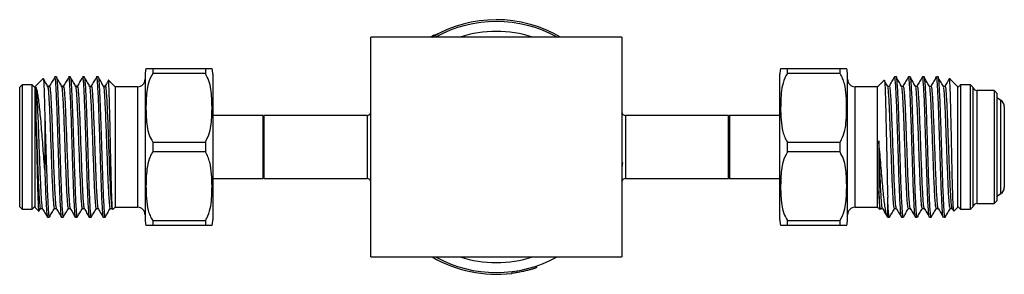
# Model space of a CAD drawing. Header units: inches. Extents: x 3.21 to 12.47, y 1.43 to 9.58.
# Tile 2 of 11: x 7.09 to 9.05, y 1.43 to 1.94. Entities that reach past the tile are written whole.
import ezdxf

# ---------------------------------------------------------------- set-up
doc = ezdxf.new("R2010")
doc.units = ezdxf.units.IN
doc.header["$MEASUREMENT"] = 0

msp = doc.modelspace()

# ---------------------------------------------------------------- linework, layer by layer
at = {"color": 7, "linetype": 'Continuous', "lineweight": 25}
for p, q in [((8.2894, 1.9061), (7.7894, 1.9061)), ((7.7894, 1.4686), (7.7894, 1.9061)), ((7.9117, 1.908), (7.9122, 1.9071)), ((7.9158, 1.9103), (7.9163, 1.9094)), ((7.9239, 1.9129), (7.9237, 1.9134)), ((8.2894, 1.9061), (8.2894, 1.4686)), ((7.1622, 1.8273), (7.1587, 1.8273)), ((7.19, 1.8273), (7.1865, 1.8273)), ((7.2177, 1.8273), (7.2143, 1.8273)), ((7.2455, 1.8273), (7.242, 1.8273)), ((7.3394, 1.8323), (7.3394, 1.5423)), ((7.3544, 1.8436), (7.3544, 1.8337)), ((7.3544, 1.8436), (7.4594, 1.8436)), ((7.4594, 1.8337), (7.3544, 1.8337)), ((7.4594, 1.8436), (7.4594, 1.8337)), ((7.4744, 1.8323), (7.4744, 1.5423)), ((8.6044, 1.7598), (8.6044, 1.8323)), ((8.6194, 1.8337), (8.6194, 1.8436)), ((8.6194, 1.8436), (8.7244, 1.8436)), ((8.7244, 1.8337), (8.6194, 1.8337)), ((8.7244, 1.8337), (8.7244, 1.8436)), ((8.7394, 1.7598), (8.7394, 1.8323)), ((8.8367, 1.8273), (8.8332, 1.8273)), ((8.8645, 1.8273), (8.861, 1.8273)), ((8.8923, 1.8273), (8.8888, 1.8273)), ((8.92, 1.8273), (8.9166, 1.8273)), ((7.0943, 1.8111), (7.0893, 1.8066)), ((7.0893, 1.5681), (7.0893, 1.8066)), ((7.1144, 1.8111), (7.0943, 1.8111)), ((7.0943, 1.8111), (7.0943, 1.5636)), ((7.1194, 1.8061), (7.1144, 1.8111)), ((7.1144, 1.5636), (7.1144, 1.8111)), ((7.1361, 1.824), (7.1194, 1.8073)), ((7.1194, 1.8073), (7.1194, 1.5673)), ((7.1477, 1.8075), (7.1437, 1.8075)), ((7.1755, 1.8075), (7.1715, 1.8075)), ((7.2033, 1.8075), (7.1993, 1.8075)), ((7.231, 1.8075), (7.227, 1.8075)), ((7.2588, 1.8075), (7.2548, 1.8075)), ((7.2794, 1.8073), (7.2662, 1.8205)), ((7.3244, 1.8073), (7.2794, 1.8073)), ((7.2794, 1.8073), (7.2794, 1.5673)), ((7.3244, 1.8073), (7.3244, 1.5673)), ((8.7994, 1.8073), (8.7544, 1.8073)), ((8.7544, 1.7473), (8.7544, 1.8073)), ((8.8125, 1.8205), (8.7994, 1.8073)), ((8.7994, 1.7473), (8.7994, 1.8073)), ((8.8239, 1.8075), (8.8199, 1.8075)), ((8.8517, 1.8075), (8.8477, 1.8075)), ((8.8795, 1.8075), (8.8755, 1.8075)), ((8.9073, 1.8075), (8.9033, 1.8075)), ((8.935, 1.8075), (8.931, 1.8075)), ((8.9424, 1.8242), (8.9424, 1.8239)), ((8.9594, 1.8073), (8.9427, 1.824)), ((8.9644, 1.8111), (8.9594, 1.8061)), ((8.9594, 1.7473), (8.9594, 1.8073)), ((8.9844, 1.8111), (8.9644, 1.8111)), ((8.9644, 1.8111), (8.9644, 1.5636)), ((8.9894, 1.8066), (8.9844, 1.8111)), ((8.9844, 1.5636), (8.9844, 1.8111)), ((8.9894, 1.8066), (8.9894, 1.5681)), ((9.0319, 1.7998), (8.9969, 1.7998)), ((8.9969, 1.7998), (8.9969, 1.5748)), ((9.0369, 1.7948), (9.0319, 1.7998)), ((9.0319, 1.7998), (9.0319, 1.6873)), ((9.0369, 1.7948), (9.0369, 1.6873)), ((9.0444, 1.7808), (9.0369, 1.7851)), ((9.0444, 1.7808), (9.0444, 1.6873)), ((9.0519, 1.7678), (9.0519, 1.6873)), ((7.1394, 1.7487), (7.1394, 1.6418)), ((7.5744, 1.7498), (7.4744, 1.7498)), ((7.5769, 1.7473), (7.5744, 1.7498)), ((7.5744, 1.6248), (7.5744, 1.7498)), ((7.7819, 1.7498), (7.5769, 1.7498)), ((7.5769, 1.6248), (7.5769, 1.7498)), ((7.7819, 1.7498), (7.7819, 1.6248)), ((8.5019, 1.7498), (8.2969, 1.7498)), ((8.2969, 1.7498), (8.2969, 1.6248)), ((8.5044, 1.7498), (8.5019, 1.7473)), ((8.5019, 1.6248), (8.5019, 1.7498)), ((8.6044, 1.7498), (8.5044, 1.7498)), ((8.5044, 1.7498), (8.5044, 1.6248)), ((8.6044, 1.5423), (8.6044, 1.7598)), ((8.7394, 1.5423), (8.7394, 1.7598)), ((8.7544, 1.5673), (8.7544, 1.7473)), ((8.7994, 1.5673), (8.7994, 1.7473)), ((8.9594, 1.5673), (8.9594, 1.7473)), ((7.3544, 1.6972), (7.3544, 1.6774)), ((7.3544, 1.6972), (7.4594, 1.6972)), ((7.4594, 1.6972), (7.4594, 1.6774)), ((8.6194, 1.6774), (8.6194, 1.6972)), ((8.6194, 1.6972), (8.7244, 1.6972)), ((8.7244, 1.6774), (8.7244, 1.6972)), ((7.4594, 1.6774), (7.3544, 1.6774)), ((8.7244, 1.6774), (8.6194, 1.6774)), ((9.0319, 1.6873), (9.0319, 1.5748)), ((9.0369, 1.6873), (9.0369, 1.5798)), ((9.0444, 1.6873), (9.0444, 1.5938)), ((9.0519, 1.6873), (9.0519, 1.6068)), ((8.291, 1.6567), (8.2894, 1.6465)), ((7.4744, 1.6248), (7.5744, 1.6248)), ((7.5744, 1.6248), (7.5769, 1.6273)), ((7.5769, 1.6248), (7.7819, 1.6248)), ((8.2969, 1.6248), (8.5019, 1.6248)), ((8.5019, 1.6273), (8.5044, 1.6248)), ((8.5044, 1.6248), (8.6044, 1.6248)), ((9.0369, 1.5895), (9.0444, 1.5938)), ((8.8194, 1.5473), (8.8194, 1.5876)), ((8.9969, 1.5748), (9.0319, 1.5748)), ((9.0319, 1.5748), (9.0369, 1.5798)), ((7.0893, 1.5681), (7.0943, 1.5636)), ((7.0943, 1.5636), (7.1144, 1.5636)), ((7.1144, 1.5636), (7.1194, 1.5686)), ((7.1194, 1.5673), (7.1274, 1.5593)), ((7.1278, 1.5596), (7.1309, 1.5651)), ((7.1307, 1.5649), (7.1345, 1.5649)), ((7.1584, 1.5649), (7.1623, 1.5649)), ((7.1862, 1.5649), (7.1901, 1.5649)), ((7.214, 1.5649), (7.2179, 1.5649)), ((7.2418, 1.5649), (7.2456, 1.5649)), ((7.2696, 1.5649), (7.2734, 1.5649)), ((7.2733, 1.5652), (7.2746, 1.5628)), ((7.275, 1.563), (7.2794, 1.5673)), ((7.2794, 1.5673), (7.3244, 1.5673)), ((8.7544, 1.5673), (8.7994, 1.5673)), ((8.7994, 1.5673), (8.8037, 1.563)), ((8.8041, 1.5628), (8.8055, 1.5652)), ((8.8052, 1.5649), (8.809, 1.5649)), ((8.833, 1.5649), (8.8368, 1.5649)), ((8.8607, 1.5649), (8.8646, 1.5649)), ((8.8885, 1.5649), (8.8924, 1.5649)), ((8.9163, 1.5649), (8.9202, 1.5649)), ((8.9441, 1.5649), (8.9479, 1.5649)), ((8.9478, 1.5651), (8.951, 1.5596)), ((8.9514, 1.5593), (8.9594, 1.5673)), ((8.9594, 1.5686), (8.9644, 1.5636)), ((8.9644, 1.5636), (8.9844, 1.5636)), ((8.9844, 1.5636), (8.9894, 1.5681)), ((7.1448, 1.5473), (7.1483, 1.5473)), ((7.1726, 1.5473), (7.1761, 1.5473)), ((7.2004, 1.5473), (7.2039, 1.5473)), ((7.2282, 1.5473), (7.2316, 1.5473)), ((7.2559, 1.5473), (7.2594, 1.5473)), ((7.2594, 1.5473), (7.26, 1.5486)), ((7.3544, 1.5409), (7.3544, 1.5311)), ((7.3544, 1.5409), (7.4594, 1.5409)), ((7.4594, 1.5311), (7.3544, 1.5311)), ((7.4594, 1.5409), (7.4594, 1.5311)), ((8.6194, 1.5311), (8.6194, 1.5409)), ((8.6194, 1.5409), (8.7244, 1.5409)), ((8.7244, 1.5311), (8.6194, 1.5311)), ((8.7244, 1.5311), (8.7244, 1.5409)), ((8.8194, 1.5473), (8.8228, 1.5473)), ((8.8471, 1.5473), (8.8506, 1.5473)), ((8.8749, 1.5473), (8.8784, 1.5473)), ((8.9027, 1.5473), (8.9061, 1.5473)), ((8.9304, 1.5473), (8.9339, 1.5473)), ((7.7894, 1.4686), (8.2894, 1.4686)), ((8.0695, 1.4391), (8.07, 1.4357)), ((8.1182, 1.4501), (8.1193, 1.4468))]:
    msp.add_line(p, q, dxfattribs=at)
for centre, radius, start, end in [((8.0394, 1.6873), 0.2535, 59.6459, 120.5039), ((8.0394, 1.6873), 0.25, 61.045, 118.955), ((8.0394, 1.6873), 0.2303, 71.766, 108.234), ((7.3769, 1.8323), 0.0375, 162.4212, 180), ((7.4369, 1.8323), 0.0375, 360, 17.6158), ((8.6419, 1.8323), 0.0375, 162.4212, 180), ((8.7019, 1.8323), 0.0375, 360, 17.6158), ((7.3244, 1.8223), 0.015, 270, 360), ((8.7544, 1.8223), 0.015, 180, 270), ((8.9969, 1.8073), 0.0075, 185.7392, 270), ((9.0369, 1.7678), 0.015, 0, 60), ((7.7819, 1.7573), 0.0075, 270, 360), ((8.2969, 1.7573), 0.0075, 180, 270), ((7.7819, 1.6173), 0.0075, 0, 90), ((8.2969, 1.6173), 0.0075, 90, 180), ((9.0369, 1.6068), 0.015, 300, 360), ((8.9969, 1.5673), 0.0075, 90, 174.2608), ((7.3244, 1.5523), 0.015, 360, 90), ((8.7544, 1.5523), 0.015, 90, 180), ((7.3769, 1.5423), 0.0375, 180, 197.6158), ((7.4369, 1.5423), 0.0375, 342.4212, 0), ((8.6419, 1.5423), 0.0375, 180, 197.6158), ((8.7019, 1.5423), 0.0375, 342.4212, 0), ((8.0394, 1.6873), 0.2535, 239.6459, 276.9311), ((8.0394, 1.6873), 0.25, 241.045, 298.955), ((8.0394, 1.6873), 0.2303, 251.766, 288.234)]:
    msp.add_arc(centre, radius, start, end, dxfattribs=at)
for points, knots in [([(7.9117, 1.908), (7.911, 1.9076), (7.9101, 1.907), (7.9088, 1.9063), (7.9085, 1.9061)], [0, 0, 0, 0, 0.737704, 1, 1, 1, 1]), ([(7.9105, 1.9061), (7.911, 1.9064), (7.9143, 1.9084), (7.9186, 1.9107), (7.9229, 1.913), (7.9235, 1.9133), (7.9237, 1.9134)], [0, 0, 0, 0, 0.056568, 0.371313, 0.685896, 1, 1, 1, 1]), ([(7.9158, 1.9103), (7.9158, 1.9103), (7.9158, 1.9103), (7.9158, 1.9103), (7.9157, 1.9103), (7.9157, 1.9103), (7.9157, 1.9103), (7.9157, 1.9102), (7.9157, 1.9102), (7.9157, 1.9102), (7.9157, 1.9102), (7.9157, 1.9102), (7.9157, 1.9102), (7.9156, 1.9102), (7.9156, 1.9102), (7.9154, 1.9101), (7.9152, 1.91), (7.9147, 1.9097), (7.9146, 1.9096), (7.9142, 1.9094), (7.9141, 1.9094), (7.9139, 1.9092), (7.9138, 1.9092), (7.9135, 1.909), (7.9134, 1.9089), (7.9131, 1.9088), (7.9131, 1.9087), (7.913, 1.9087), (7.9129, 1.9087), (7.9129, 1.9086), (7.9128, 1.9086), (7.9128, 1.9086), (7.9128, 1.9086), (7.9126, 1.9085), (7.9122, 1.9083), (7.9117, 1.908)], [0, 0, 0, 0, 0.0625, 0.0625, 0.09375, 0.09375, 0.109375, 0.109375, 0.117188, 0.117188, 0.125, 0.125, 0.1875, 0.1875, 0.25, 0.25, 0.5, 0.5, 0.625, 0.625, 0.6875, 0.6875, 0.75, 0.75, 0.8125, 0.8125, 0.84375, 0.84375, 0.859375, 0.859375, 0.867188, 0.867188, 0.875, 0.875, 1, 1, 1, 1]), ([(7.1587, 1.8266), (7.1589, 1.8265), (7.1595, 1.8265), (7.1604, 1.8184), (7.1613, 1.8041), (7.1623, 1.7838), (7.1633, 1.7588), (7.1643, 1.7305), (7.1652, 1.7), (7.1662, 1.6699), (7.167, 1.6451), (7.1678, 1.6219), (7.1686, 1.5996), (7.1696, 1.5775), (7.1706, 1.5606), (7.1716, 1.5506), (7.1722, 1.5464), (7.1726, 1.5475), (7.1726, 1.5476)], [0, 0, 0, 0, 0.0496, 0.12042, 0.189669, 0.260037, 0.331183, 0.401359, 0.470716, 0.541644, 0.605431, 0.64372, 0.712969, 0.783789, 0.854804, 0.924322, 0.994287, 1, 1, 1, 1]), ([(7.1622, 1.8267), (7.1623, 1.8269), (7.1627, 1.8278), (7.1635, 1.8227), (7.1644, 1.8113), (7.1653, 1.7941), (7.1663, 1.773), (7.1671, 1.7494), (7.168, 1.7236), (7.1688, 1.6965), (7.1698, 1.6677), (7.1707, 1.6386), (7.1717, 1.6109), (7.1726, 1.5868), (7.1736, 1.5674), (7.1746, 1.5543), (7.1754, 1.5476), (7.1759, 1.548), (7.1761, 1.5482)], [0, 0, 0, 0, 0.017905, 0.089027, 0.15899, 0.228507, 0.291966, 0.355419, 0.4171, 0.478805, 0.541713, 0.612639, 0.681995, 0.752169, 0.823313, 0.89368, 0.962927, 1, 1, 1, 1]), ([(7.1726, 1.8095), (7.1709, 1.8124), (7.1675, 1.8183), (7.1641, 1.8242), (7.1624, 1.8271)], [0, 0, 0, 0, 0.499953, 1, 1, 1, 1]), ([(7.1865, 1.8266), (7.1867, 1.8265), (7.1873, 1.8265), (7.1882, 1.8184), (7.1891, 1.8041), (7.1901, 1.7838), (7.1911, 1.7588), (7.1921, 1.7305), (7.193, 1.7), (7.194, 1.6699), (7.1948, 1.6451), (7.1956, 1.6219), (7.1964, 1.5996), (7.1974, 1.5775), (7.1984, 1.5606), (7.1993, 1.5506), (7.2, 1.5464), (7.2003, 1.5475), (7.2004, 1.5476)], [0, 0, 0, 0, 0.0496, 0.12042, 0.189669, 0.260037, 0.331183, 0.401359, 0.470716, 0.541644, 0.605431, 0.64372, 0.712969, 0.783789, 0.854804, 0.924322, 0.994287, 1, 1, 1, 1]), ([(7.19, 1.8267), (7.19, 1.8269), (7.1905, 1.8278), (7.1912, 1.8227), (7.1922, 1.8113), (7.1931, 1.7941), (7.194, 1.773), (7.1949, 1.7494), (7.1958, 1.7236), (7.1966, 1.6965), (7.1975, 1.6677), (7.1985, 1.6386), (7.1994, 1.6109), (7.2004, 1.5868), (7.2014, 1.5674), (7.2024, 1.5543), (7.2032, 1.5476), (7.2037, 1.548), (7.2039, 1.5482)], [0, 0, 0, 0, 0.017905, 0.089027, 0.15899, 0.228507, 0.291966, 0.355419, 0.4171, 0.478805, 0.541713, 0.612639, 0.681995, 0.752169, 0.823313, 0.89368, 0.962927, 1, 1, 1, 1]), ([(7.2004, 1.8095), (7.1987, 1.8124), (7.1953, 1.8183), (7.1919, 1.8242), (7.1902, 1.8271)], [0, 0, 0, 0, 0.499953, 1, 1, 1, 1]), ([(7.2143, 1.8266), (7.2145, 1.8265), (7.2151, 1.8265), (7.216, 1.8184), (7.2169, 1.8041), (7.2179, 1.7838), (7.2189, 1.7588), (7.2199, 1.7305), (7.2208, 1.7), (7.2218, 1.6699), (7.2226, 1.6451), (7.2234, 1.6219), (7.2242, 1.5996), (7.2252, 1.5775), (7.2262, 1.5606), (7.2271, 1.5506), (7.2278, 1.5464), (7.2281, 1.5475), (7.2282, 1.5476)], [0, 0, 0, 0, 0.0496, 0.12042, 0.189669, 0.260037, 0.331183, 0.401359, 0.470716, 0.541644, 0.605431, 0.64372, 0.712969, 0.783789, 0.854804, 0.924322, 0.994287, 1, 1, 1, 1]), ([(7.2177, 1.8267), (7.2178, 1.8269), (7.2182, 1.8278), (7.219, 1.8227), (7.22, 1.8113), (7.2209, 1.7941), (7.2218, 1.773), (7.2227, 1.7494), (7.2235, 1.7236), (7.2244, 1.6965), (7.2253, 1.6677), (7.2263, 1.6386), (7.2272, 1.6109), (7.2282, 1.5868), (7.2292, 1.5674), (7.2302, 1.5543), (7.231, 1.5476), (7.2315, 1.548), (7.2316, 1.5482)], [0, 0, 0, 0, 0.017905, 0.089027, 0.15899, 0.228507, 0.291966, 0.355419, 0.4171, 0.478805, 0.541713, 0.612639, 0.681995, 0.752169, 0.823313, 0.89368, 0.962927, 1, 1, 1, 1]), ([(7.2282, 1.8095), (7.2265, 1.8124), (7.2231, 1.8183), (7.2197, 1.8242), (7.218, 1.8271)], [0, 0, 0, 0, 0.499953, 1, 1, 1, 1]), ([(7.242, 1.8266), (7.2423, 1.8265), (7.2428, 1.8265), (7.2438, 1.8184), (7.2447, 1.8041), (7.2457, 1.7838), (7.2467, 1.7588), (7.2476, 1.7305), (7.2486, 1.7), (7.2495, 1.6699), (7.2504, 1.6451), (7.2512, 1.6219), (7.2519, 1.5996), (7.2529, 1.5775), (7.254, 1.5606), (7.2549, 1.5506), (7.2555, 1.5464), (7.2559, 1.5475), (7.2559, 1.5476)], [0, 0, 0, 0, 0.0496, 0.12042, 0.189669, 0.260037, 0.331183, 0.401359, 0.470716, 0.541644, 0.605431, 0.64372, 0.712969, 0.783789, 0.854804, 0.924322, 0.994287, 1, 1, 1, 1]), ([(7.2455, 1.8267), (7.2456, 1.8269), (7.246, 1.8278), (7.2468, 1.8227), (7.2477, 1.8113), (7.2486, 1.7941), (7.2496, 1.773), (7.2505, 1.7494), (7.2513, 1.7236), (7.2522, 1.6965), (7.2531, 1.6677), (7.2541, 1.6386), (7.255, 1.6109), (7.256, 1.5867), (7.257, 1.5674), (7.258, 1.5541), (7.2587, 1.5481), (7.2592, 1.5475), (7.2594, 1.5473)], [0, 0, 0, 0, 0.017946, 0.08923, 0.159352, 0.229028, 0.292632, 0.35623, 0.418051, 0.479896, 0.542948, 0.614036, 0.683549, 0.753884, 0.82519, 0.895717, 0.965122, 1, 1, 1, 1]), ([(7.2559, 1.8095), (7.2542, 1.8124), (7.2508, 1.8183), (7.2475, 1.8242), (7.2458, 1.8271)], [0, 0, 0, 0, 0.499953, 1, 1, 1, 1]), ([(7.3544, 1.8337), (7.3512, 1.8274), (7.3453, 1.8158), (7.3425, 1.7976), (7.3409, 1.7748), (7.3409, 1.7517), (7.3431, 1.7286), (7.3463, 1.7119), (7.3518, 1.7019), (7.3544, 1.6972)], [0, 0, 0, 0, 0.147846, 0.269258, 0.390884, 0.638826, 0.763296, 0.889057, 1, 1, 1, 1]), ([(7.3415, 1.8436), (7.3414, 1.8436), (7.3412, 1.8436), (7.3432, 1.8436), (7.3463, 1.8436), (7.3518, 1.8436), (7.3544, 1.8436)], [0, 0, 0, 0, 0.2778, 0.526688, 0.77816, 1, 1, 1, 1]), ([(7.4594, 1.8436), (7.4626, 1.8436), (7.4685, 1.8436), (7.4712, 1.8436), (7.4726, 1.8436), (7.4723, 1.8436), (7.4722, 1.8436)], [0, 0, 0, 0, 0.295746, 0.538612, 0.781909, 1, 1, 1, 1]), ([(7.4594, 1.6972), (7.4626, 1.7035), (7.4685, 1.7151), (7.4712, 1.7333), (7.4729, 1.7561), (7.4728, 1.7791), (7.4706, 1.8022), (7.4674, 1.819), (7.4619, 1.829), (7.4594, 1.8337)], [0, 0, 0, 0, 0.147846, 0.269258, 0.390884, 0.638826, 0.763296, 0.889057, 1, 1, 1, 1]), ([(8.6194, 1.8337), (8.6175, 1.8306), (8.6122, 1.8215), (8.6083, 1.8048), (8.6064, 1.7851), (8.6059, 1.7638), (8.6064, 1.7412), (8.6092, 1.7216), (8.6137, 1.7068), (8.6175, 1.7004), (8.6194, 1.6972)], [0, 0, 0, 0, 0.075179, 0.217646, 0.360856, 0.499963, 0.673424, 0.846355, 0.923318, 1, 1, 1, 1]), ([(8.6065, 1.8436), (8.6064, 1.8436), (8.6062, 1.8436), (8.6082, 1.8436), (8.6113, 1.8436), (8.6168, 1.8436), (8.6194, 1.8436)], [0, 0, 0, 0, 0.2778, 0.526688, 0.77816, 1, 1, 1, 1]), ([(8.7244, 1.8436), (8.7276, 1.8436), (8.7335, 1.8436), (8.7362, 1.8436), (8.7376, 1.8436), (8.7373, 1.8436), (8.7372, 1.8436)], [0, 0, 0, 0, 0.295746, 0.538612, 0.781909, 1, 1, 1, 1]), ([(8.7244, 1.6972), (8.7262, 1.7003), (8.7315, 1.7094), (8.7355, 1.7261), (8.7373, 1.7458), (8.7378, 1.767), (8.7374, 1.7897), (8.7345, 1.8093), (8.73, 1.8241), (8.7263, 1.8305), (8.7244, 1.8337)], [0, 0, 0, 0, 0.075179, 0.217646, 0.360856, 0.499963, 0.673424, 0.846355, 0.923318, 1, 1, 1, 1]), ([(8.833, 1.8271), (8.8313, 1.8242), (8.8279, 1.8183), (8.8245, 1.8124), (8.8228, 1.8095)], [0, 0, 0, 0, 0.500047, 1, 1, 1, 1]), ([(8.8469, 1.5481), (8.8468, 1.5481), (8.8464, 1.5478), (8.8456, 1.554), (8.8447, 1.5668), (8.8437, 1.5859), (8.8427, 1.6099), (8.8417, 1.6376), (8.8408, 1.6677), (8.8398, 1.6988), (8.8388, 1.7294), (8.8378, 1.7579), (8.8369, 1.7829), (8.8359, 1.8034), (8.8349, 1.818), (8.834, 1.8263), (8.8335, 1.8266), (8.8332, 1.8267)], [0, 0, 0, 0, 0.016984, 0.089235, 0.159964, 0.231147, 0.303509, 0.375277, 0.445677, 0.517598, 0.589916, 0.660863, 0.731811, 0.804128, 0.876049, 0.94645, 1, 1, 1, 1]), ([(8.8506, 1.5476), (8.8503, 1.548), (8.8496, 1.549), (8.8487, 1.5589), (8.8477, 1.5746), (8.8467, 1.596), (8.8457, 1.6219), (8.8448, 1.6508), (8.8438, 1.6815), (8.8428, 1.7126), (8.8418, 1.7424), (8.8409, 1.7695), (8.8399, 1.7926), (8.8389, 1.8108), (8.8379, 1.8224), (8.8372, 1.8277), (8.8368, 1.8268), (8.8367, 1.8266)], [0, 0, 0, 0, 0.065416, 0.135962, 0.205164, 0.275861, 0.346947, 0.416687, 0.486426, 0.557513, 0.628209, 0.697411, 0.767957, 0.839087, 0.909059, 0.978583, 1, 1, 1, 1]), ([(8.8608, 1.8271), (8.8591, 1.8242), (8.8557, 1.8183), (8.8523, 1.8124), (8.8506, 1.8095)], [0, 0, 0, 0, 0.500047, 1, 1, 1, 1]), ([(8.8747, 1.5481), (8.8746, 1.5481), (8.8742, 1.5478), (8.8734, 1.554), (8.8725, 1.5668), (8.8715, 1.5859), (8.8705, 1.6099), (8.8695, 1.6376), (8.8686, 1.6677), (8.8676, 1.6988), (8.8666, 1.7294), (8.8656, 1.7579), (8.8647, 1.7829), (8.8637, 1.8034), (8.8627, 1.818), (8.8618, 1.8263), (8.8612, 1.8266), (8.861, 1.8267)], [0, 0, 0, 0, 0.016984, 0.089235, 0.159964, 0.231147, 0.303509, 0.375277, 0.445677, 0.517598, 0.589916, 0.660863, 0.731811, 0.804128, 0.876049, 0.94645, 1, 1, 1, 1]), ([(8.8784, 1.5476), (8.8781, 1.548), (8.8774, 1.549), (8.8764, 1.5589), (8.8755, 1.5746), (8.8745, 1.596), (8.8735, 1.6219), (8.8726, 1.6508), (8.8716, 1.6815), (8.8706, 1.7126), (8.8696, 1.7424), (8.8687, 1.7695), (8.8677, 1.7926), (8.8667, 1.8108), (8.8657, 1.8224), (8.865, 1.8277), (8.8646, 1.8268), (8.8645, 1.8266)], [0, 0, 0, 0, 0.065416, 0.135962, 0.205164, 0.275861, 0.346947, 0.416687, 0.486426, 0.557513, 0.628209, 0.697411, 0.767957, 0.839087, 0.909059, 0.978583, 1, 1, 1, 1]), ([(8.8885, 1.8271), (8.8868, 1.8242), (8.8835, 1.8183), (8.8801, 1.8124), (8.8784, 1.8095)], [0, 0, 0, 0, 0.500047, 1, 1, 1, 1]), ([(8.9024, 1.5481), (8.9023, 1.5481), (8.9019, 1.5478), (8.9012, 1.554), (8.9002, 1.5668), (8.8993, 1.5859), (8.8983, 1.6099), (8.8973, 1.6376), (8.8964, 1.6677), (8.8954, 1.6988), (8.8943, 1.7294), (8.8934, 1.7579), (8.8925, 1.7829), (8.8914, 1.8034), (8.8904, 1.818), (8.8896, 1.8263), (8.889, 1.8266), (8.8888, 1.8267)], [0, 0, 0, 0, 0.016984, 0.089235, 0.159964, 0.231147, 0.303509, 0.375277, 0.445677, 0.517598, 0.589916, 0.660863, 0.731811, 0.804128, 0.876049, 0.94645, 1, 1, 1, 1]), ([(8.9061, 1.5476), (8.9058, 1.548), (8.9052, 1.549), (8.9042, 1.5589), (8.9033, 1.5746), (8.9023, 1.596), (8.9013, 1.6219), (8.9003, 1.6508), (8.8994, 1.6815), (8.8984, 1.7126), (8.8974, 1.7424), (8.8965, 1.7695), (8.8955, 1.7926), (8.8945, 1.8108), (8.8935, 1.8224), (8.8928, 1.8277), (8.8924, 1.8268), (8.8923, 1.8266)], [0, 0, 0, 0, 0.065416, 0.135962, 0.205164, 0.275861, 0.346947, 0.416687, 0.486426, 0.557513, 0.628209, 0.697411, 0.767957, 0.839087, 0.909059, 0.978583, 1, 1, 1, 1]), ([(8.9163, 1.8271), (8.9146, 1.8242), (8.9112, 1.8183), (8.9078, 1.8124), (8.9061, 1.8095)], [0, 0, 0, 0, 0.5000472, 1, 1, 1, 1]), ([(8.9302, 1.5481), (8.9301, 1.5481), (8.9297, 1.5478), (8.929, 1.554), (8.928, 1.5668), (8.9271, 1.5859), (8.926, 1.6099), (8.9251, 1.6376), (8.9241, 1.6677), (8.9231, 1.6988), (8.9221, 1.7294), (8.9212, 1.7579), (8.9202, 1.7829), (8.9192, 1.8034), (8.9182, 1.818), (8.9174, 1.8263), (8.9168, 1.8266), (8.9166, 1.8267)], [0, 0, 0, 0, 0.016984, 0.089235, 0.159964, 0.231147, 0.303509, 0.375277, 0.445677, 0.517598, 0.589916, 0.660863, 0.731811, 0.804128, 0.876049, 0.94645, 1, 1, 1, 1]), ([(8.9339, 1.5476), (8.9336, 1.548), (8.933, 1.549), (8.932, 1.5589), (8.9311, 1.5746), (8.9301, 1.596), (8.9291, 1.6219), (8.9281, 1.6508), (8.9272, 1.6815), (8.9262, 1.7126), (8.9252, 1.7424), (8.9242, 1.7695), (8.9233, 1.7926), (8.9222, 1.8108), (8.9213, 1.8224), (8.9206, 1.8277), (8.9201, 1.8268), (8.92, 1.8266)], [0, 0, 0, 0, 0.065416, 0.135962, 0.205164, 0.275861, 0.346947, 0.416687, 0.486426, 0.557513, 0.628209, 0.697411, 0.767957, 0.839087, 0.909059, 0.978583, 1, 1, 1, 1]), ([(7.1218, 1.8067), (7.1218, 1.8061), (7.1218, 1.8028), (7.1218, 1.7943), (7.1218, 1.7796), (7.1218, 1.7627), (7.1218, 1.7482), (7.1218, 1.7397)], [0, 0, 0, 0, 0.072535, 0.365087, 0.551558, 0.738029, 1, 1, 1, 1]), ([(7.1394, 1.6418), (7.1388, 1.6489), (7.1377, 1.6632), (7.136, 1.6852), (7.1343, 1.7069), (7.1327, 1.7282), (7.1309, 1.7485), (7.129, 1.7667), (7.1272, 1.7818), (7.1254, 1.7938), (7.1237, 1.8026), (7.1224, 1.8053), (7.1218, 1.8067)], [0, 0, 0, 0, 0.098958, 0.197915, 0.296891, 0.395847, 0.500446, 0.605044, 0.704059, 0.803074, 0.901549, 1, 1, 1, 1]), ([(7.1218, 1.8067), (7.1221, 1.8039), (7.1228, 1.7984), (7.1238, 1.7825), (7.1248, 1.7625), (7.1259, 1.7391), (7.1268, 1.7134), (7.1278, 1.6864), (7.1288, 1.6592), (7.1298, 1.6336), (7.1307, 1.6106), (7.1317, 1.5912), (7.1327, 1.5767), (7.1336, 1.5676), (7.1341, 1.5663), (7.1344, 1.5656)], [0, 0, 0, 0, 0.082968, 0.164754, 0.242858, 0.320961, 0.397335, 0.47461, 0.552954, 0.630441, 0.706696, 0.78468, 0.86288, 0.939431, 1, 1, 1, 1]), ([(7.1364, 1.8239), (7.1365, 1.8235), (7.1368, 1.8226), (7.1373, 1.8167), (7.1377, 1.8071), (7.1382, 1.794), (7.1387, 1.7754), (7.1391, 1.7587), (7.1394, 1.7487)], [0, 0, 0, 0, 0.1336235, 0.2888068, 0.4484901, 0.6037289, 0.7633248, 1, 1, 1, 1]), ([(7.1448, 1.8095), (7.1431, 1.8124), (7.1404, 1.8172), (7.1376, 1.8221), (7.1365, 1.8239)], [0, 0, 0, 0, 0.610546, 1, 1, 1, 1]), ([(7.1448, 1.8088), (7.145, 1.8087), (7.1454, 1.8085), (7.1463, 1.8019), (7.1472, 1.7894), (7.1482, 1.7717), (7.149, 1.7542), (7.1498, 1.7347), (7.1505, 1.7138), (7.1515, 1.6864), (7.1525, 1.6592), (7.1535, 1.6336), (7.1544, 1.6106), (7.1554, 1.5913), (7.1565, 1.5765), (7.1574, 1.5678), (7.1581, 1.5641), (7.1584, 1.565), (7.1584, 1.5651)], [0, 0, 0, 0, 0.030585, 0.102827, 0.173466, 0.245247, 0.317822, 0.346454, 0.420648, 0.492233, 0.564808, 0.636589, 0.707229, 0.779471, 0.851912, 0.922826, 0.994195, 1, 1, 1, 1]), ([(7.1578, 1.8242), (7.1561, 1.8213), (7.1527, 1.8155), (7.1493, 1.8098), (7.1476, 1.8069)], [0, 0, 0, 0, 0.500008, 1, 1, 1, 1]), ([(7.1477, 1.8066), (7.1479, 1.8079), (7.1485, 1.8113), (7.1495, 1.8079), (7.1506, 1.7981), (7.1516, 1.7825), (7.1526, 1.7625), (7.1536, 1.7391), (7.1546, 1.7134), (7.1555, 1.6864), (7.1565, 1.6592), (7.1575, 1.6336), (7.1585, 1.6106), (7.1595, 1.5912), (7.1605, 1.5767), (7.1613, 1.5676), (7.1619, 1.5663), (7.1622, 1.5656)], [0, 0, 0, 0, 0.048858, 0.127432, 0.199827, 0.27119, 0.339341, 0.407492, 0.474133, 0.541562, 0.609922, 0.677535, 0.744072, 0.812119, 0.880353, 0.947149, 1, 1, 1, 1]), ([(7.1726, 1.8088), (7.1728, 1.8087), (7.1732, 1.8085), (7.174, 1.8019), (7.175, 1.7894), (7.1759, 1.7717), (7.1768, 1.7542), (7.1776, 1.7347), (7.1783, 1.7138), (7.1793, 1.6864), (7.1803, 1.6592), (7.1813, 1.6336), (7.1822, 1.6106), (7.1832, 1.5913), (7.1842, 1.5765), (7.1852, 1.5678), (7.1858, 1.5641), (7.1862, 1.565), (7.1862, 1.5651)], [0, 0, 0, 0, 0.030585, 0.102827, 0.173466, 0.245247, 0.317822, 0.346454, 0.420648, 0.492233, 0.564808, 0.636589, 0.707229, 0.779471, 0.851912, 0.922826, 0.994195, 1, 1, 1, 1]), ([(7.1856, 1.8242), (7.1839, 1.8213), (7.1805, 1.8155), (7.1771, 1.8098), (7.1754, 1.8069)], [0, 0, 0, 0, 0.500008, 1, 1, 1, 1]), ([(7.1755, 1.8066), (7.1757, 1.8079), (7.1763, 1.8113), (7.1773, 1.8079), (7.1784, 1.7981), (7.1794, 1.7825), (7.1804, 1.7625), (7.1814, 1.7391), (7.1823, 1.7134), (7.1833, 1.6864), (7.1843, 1.6592), (7.1853, 1.6336), (7.1862, 1.6106), (7.1872, 1.5912), (7.1882, 1.5767), (7.1891, 1.5676), (7.1897, 1.5663), (7.1899, 1.5656)], [0, 0, 0, 0, 0.048858, 0.127432, 0.199827, 0.27119, 0.339341, 0.407492, 0.474133, 0.541562, 0.609922, 0.677535, 0.744072, 0.812119, 0.880353, 0.947149, 1, 1, 1, 1]), ([(7.2004, 1.8088), (7.2005, 1.8087), (7.201, 1.8085), (7.2018, 1.8019), (7.2027, 1.7894), (7.2037, 1.7717), (7.2045, 1.7542), (7.2053, 1.7347), (7.2061, 1.7138), (7.2071, 1.6864), (7.2081, 1.6592), (7.2091, 1.6336), (7.21, 1.6106), (7.211, 1.5913), (7.212, 1.5765), (7.213, 1.5678), (7.2136, 1.5641), (7.214, 1.565), (7.214, 1.5651)], [0, 0, 0, 0, 0.030585, 0.102827, 0.173466, 0.245247, 0.317822, 0.346454, 0.420648, 0.492233, 0.564808, 0.636589, 0.707229, 0.779471, 0.851912, 0.922826, 0.994195, 1, 1, 1, 1]), ([(7.2133, 1.8242), (7.2116, 1.8213), (7.2082, 1.8155), (7.2049, 1.8098), (7.2032, 1.8069)], [0, 0, 0, 0, 0.500008, 1, 1, 1, 1]), ([(7.2033, 1.8066), (7.2035, 1.8079), (7.2041, 1.8113), (7.2051, 1.8079), (7.2062, 1.7981), (7.2072, 1.7825), (7.2082, 1.7625), (7.2092, 1.7391), (7.2101, 1.7134), (7.2111, 1.6864), (7.2121, 1.6592), (7.2131, 1.6336), (7.214, 1.6106), (7.215, 1.5912), (7.216, 1.5767), (7.2169, 1.5676), (7.2175, 1.5663), (7.2177, 1.5656)], [0, 0, 0, 0, 0.048858, 0.127432, 0.199827, 0.27119, 0.339341, 0.407492, 0.474133, 0.541562, 0.609922, 0.677535, 0.744072, 0.812119, 0.880353, 0.947149, 1, 1, 1, 1]), ([(7.2282, 1.8088), (7.2283, 1.8087), (7.2288, 1.8085), (7.2296, 1.8019), (7.2305, 1.7894), (7.2315, 1.7717), (7.2323, 1.7542), (7.2331, 1.7347), (7.2339, 1.7138), (7.2349, 1.6864), (7.2359, 1.6592), (7.2369, 1.6336), (7.2378, 1.6106), (7.2388, 1.5913), (7.2398, 1.5765), (7.2407, 1.5678), (7.2414, 1.5641), (7.2417, 1.565), (7.2418, 1.5651)], [0, 0, 0, 0, 0.030585, 0.102827, 0.173466, 0.245247, 0.317822, 0.346454, 0.420648, 0.492233, 0.564808, 0.636589, 0.707229, 0.779471, 0.851912, 0.922826, 0.994195, 1, 1, 1, 1]), ([(7.2411, 1.8242), (7.2394, 1.8213), (7.236, 1.8155), (7.2326, 1.8098), (7.2309, 1.8069)], [0, 0, 0, 0, 0.500008, 1, 1, 1, 1]), ([(7.231, 1.8066), (7.2313, 1.8079), (7.2319, 1.8113), (7.2329, 1.8079), (7.234, 1.7981), (7.2349, 1.7825), (7.236, 1.7625), (7.237, 1.7391), (7.2379, 1.7134), (7.2389, 1.6864), (7.2399, 1.6592), (7.2409, 1.6336), (7.2418, 1.6106), (7.2428, 1.5912), (7.2438, 1.5767), (7.2447, 1.5676), (7.2452, 1.5663), (7.2455, 1.5656)], [0, 0, 0, 0, 0.048858, 0.127432, 0.199827, 0.27119, 0.339341, 0.407492, 0.474133, 0.541562, 0.609922, 0.677535, 0.744072, 0.812119, 0.880353, 0.947149, 1, 1, 1, 1]), ([(7.2559, 1.8088), (7.2561, 1.8087), (7.2566, 1.8085), (7.2574, 1.8019), (7.2583, 1.7894), (7.2593, 1.7717), (7.2601, 1.7542), (7.2609, 1.7347), (7.2616, 1.7138), (7.2626, 1.6864), (7.2637, 1.6592), (7.2646, 1.6336), (7.2656, 1.6106), (7.2666, 1.5913), (7.2676, 1.5765), (7.2685, 1.5678), (7.2692, 1.5641), (7.2695, 1.565), (7.2696, 1.5651)], [0, 0, 0, 0, 0.030585, 0.102827, 0.173466, 0.245247, 0.317822, 0.346454, 0.420648, 0.492233, 0.564808, 0.636589, 0.707229, 0.779471, 0.851912, 0.922826, 0.994195, 1, 1, 1, 1]), ([(7.2652, 1.8179), (7.2647, 1.8171), (7.2626, 1.8134), (7.2604, 1.8098), (7.2587, 1.8069)], [0, 0, 0, 0, 0.217817, 1, 1, 1, 1]), ([(7.2588, 1.8066), (7.2591, 1.8079), (7.2597, 1.8113), (7.2607, 1.8079), (7.2617, 1.7981), (7.2627, 1.7825), (7.2637, 1.7625), (7.2647, 1.7391), (7.2657, 1.7134), (7.2666, 1.6864), (7.2677, 1.6592), (7.2686, 1.6336), (7.2696, 1.6106), (7.2706, 1.5912), (7.2716, 1.5767), (7.2724, 1.5676), (7.273, 1.5663), (7.2733, 1.5656)], [0, 0, 0, 0, 0.048858, 0.127432, 0.199827, 0.27119, 0.339341, 0.407492, 0.474133, 0.541562, 0.609922, 0.677535, 0.744072, 0.812119, 0.880353, 0.947149, 1, 1, 1, 1]), ([(7.2746, 1.5628), (7.2746, 1.5628), (7.2745, 1.5626), (7.2741, 1.5652), (7.2737, 1.5711), (7.2732, 1.5805), (7.2727, 1.5931), (7.2723, 1.6083), (7.2718, 1.626), (7.2714, 1.6454), (7.2709, 1.6662), (7.2704, 1.6877), (7.2699, 1.7094), (7.2695, 1.7305), (7.269, 1.7507), (7.2685, 1.7691), (7.268, 1.7856), (7.2676, 1.7992), (7.2671, 1.8099), (7.2667, 1.817), (7.2663, 1.8205), (7.2661, 1.8203), (7.266, 1.8202)], [0, 0, 0, 0, 0.000602, 0.054099, 0.106084, 0.159526, 0.212364, 0.26673, 0.319641, 0.374059, 0.42749, 0.482446, 0.536277, 0.591666, 0.645698, 0.701254, 0.756007, 0.812347, 0.867096, 0.923384, 0.978948, 1, 1, 1, 1]), ([(8.8127, 1.8202), (8.8128, 1.8204), (8.8131, 1.8207), (8.8135, 1.817), (8.814, 1.8096), (8.8144, 1.7986), (8.8149, 1.7846), (8.8154, 1.7675), (8.8158, 1.7482), (8.8163, 1.727), (8.8168, 1.7047), (8.8173, 1.6814), (8.8177, 1.6584), (8.8182, 1.636), (8.8187, 1.6113), (8.8191, 1.5964), (8.8194, 1.5876)], [0, 0, 0, 0, 0.044406, 0.112857, 0.183265, 0.252312, 0.32333, 0.392914, 0.464512, 0.534301, 0.606059, 0.676775, 0.749542, 0.820255, 0.892961, 1, 1, 1, 1]), ([(8.82, 1.8069), (8.8183, 1.8098), (8.8162, 1.8134), (8.814, 1.8171), (8.8135, 1.8179)], [0, 0, 0, 0, 0.782183, 1, 1, 1, 1]), ([(8.833, 1.5651), (8.8326, 1.5655), (8.832, 1.5664), (8.831, 1.575), (8.8301, 1.5888), (8.8291, 1.6074), (8.8281, 1.6301), (8.8272, 1.6554), (8.8262, 1.6822), (8.8252, 1.7094), (8.8242, 1.7355), (8.8233, 1.7592), (8.8223, 1.7795), (8.8213, 1.7949), (8.8205, 1.8042), (8.8201, 1.8057), (8.82, 1.8061)], [0, 0, 0, 0, 0.070342, 0.146098, 0.22041, 0.296328, 0.372665, 0.447555, 0.522444, 0.598782, 0.674699, 0.749011, 0.824768, 0.901152, 0.97629, 1, 1, 1, 1]), ([(8.8367, 1.5658), (8.8365, 1.5662), (8.8359, 1.567), (8.835, 1.5751), (8.8341, 1.5887), (8.8331, 1.6074), (8.8321, 1.6301), (8.8312, 1.6554), (8.8302, 1.6822), (8.8292, 1.7094), (8.8282, 1.7355), (8.8273, 1.7592), (8.8263, 1.7795), (8.8253, 1.795), (8.8245, 1.8043), (8.8241, 1.8062), (8.8239, 1.8068)], [0, 0, 0, 0, 0.049928, 0.126702, 0.202012, 0.27895, 0.356312, 0.432208, 0.508104, 0.585466, 0.662404, 0.737714, 0.814488, 0.891898, 0.968046, 1, 1, 1, 1]), ([(8.8478, 1.8069), (8.8461, 1.8098), (8.8427, 1.8155), (8.8393, 1.8213), (8.8376, 1.8242)], [0, 0, 0, 0, 0.499992, 1, 1, 1, 1]), ([(8.8607, 1.5651), (8.8604, 1.5655), (8.8598, 1.5664), (8.8588, 1.575), (8.8579, 1.5888), (8.8569, 1.6074), (8.8559, 1.6301), (8.8549, 1.6554), (8.854, 1.6822), (8.853, 1.7094), (8.852, 1.7355), (8.8511, 1.7592), (8.8501, 1.7795), (8.8491, 1.7949), (8.8483, 1.8042), (8.8479, 1.8057), (8.8478, 1.8061)], [0, 0, 0, 0, 0.070342, 0.146098, 0.22041, 0.296328, 0.372665, 0.447555, 0.522444, 0.598782, 0.674699, 0.749011, 0.824768, 0.901152, 0.97629, 1, 1, 1, 1]), ([(8.8645, 1.5658), (8.8643, 1.5662), (8.8637, 1.567), (8.8628, 1.5751), (8.8619, 1.5887), (8.8609, 1.6074), (8.8599, 1.6301), (8.8589, 1.6554), (8.858, 1.6822), (8.857, 1.7094), (8.856, 1.7355), (8.8551, 1.7592), (8.8541, 1.7795), (8.8531, 1.795), (8.8523, 1.8043), (8.8518, 1.8062), (8.8517, 1.8068)], [0, 0, 0, 0, 0.049928, 0.126702, 0.202012, 0.27895, 0.356312, 0.432208, 0.508104, 0.585466, 0.662404, 0.737714, 0.814488, 0.891898, 0.968046, 1, 1, 1, 1]), ([(8.8756, 1.8069), (8.8739, 1.8098), (8.8705, 1.8155), (8.8671, 1.8213), (8.8654, 1.8242)], [0, 0, 0, 0, 0.499992, 1, 1, 1, 1]), ([(8.8885, 1.5651), (8.8882, 1.5655), (8.8876, 1.5664), (8.8866, 1.575), (8.8857, 1.5888), (8.8847, 1.6074), (8.8837, 1.6301), (8.8827, 1.6554), (8.8818, 1.6822), (8.8808, 1.7094), (8.8798, 1.7355), (8.8788, 1.7592), (8.8778, 1.7795), (8.8768, 1.7949), (8.8761, 1.8042), (8.8757, 1.8057), (8.8756, 1.8061)], [0, 0, 0, 0, 0.070342, 0.146098, 0.22041, 0.296328, 0.372665, 0.447555, 0.522444, 0.598782, 0.674699, 0.749011, 0.824768, 0.901152, 0.97629, 1, 1, 1, 1]), ([(8.8922, 1.5658), (8.892, 1.5662), (8.8915, 1.567), (8.8906, 1.5751), (8.8897, 1.5887), (8.8887, 1.6074), (8.8877, 1.6301), (8.8867, 1.6554), (8.8858, 1.6822), (8.8848, 1.7094), (8.8838, 1.7355), (8.8828, 1.7592), (8.8819, 1.7795), (8.8808, 1.795), (8.8801, 1.8043), (8.8796, 1.8062), (8.8795, 1.8068)], [0, 0, 0, 0, 0.049928, 0.126702, 0.202012, 0.27895, 0.356312, 0.432208, 0.508104, 0.585466, 0.662404, 0.737714, 0.814488, 0.891898, 0.968046, 1, 1, 1, 1]), ([(8.9034, 1.8069), (8.9017, 1.8098), (8.8983, 1.8155), (8.8949, 1.8213), (8.8932, 1.8242)], [0, 0, 0, 0, 0.499992, 1, 1, 1, 1]), ([(8.9163, 1.5651), (8.916, 1.5655), (8.9153, 1.5664), (8.9144, 1.575), (8.9135, 1.5888), (8.9125, 1.6074), (8.9114, 1.6301), (8.9105, 1.6554), (8.9095, 1.6822), (8.9085, 1.7094), (8.9075, 1.7355), (8.9066, 1.7592), (8.9056, 1.7795), (8.9046, 1.7949), (8.9039, 1.8042), (8.9034, 1.8057), (8.9033, 1.8061)], [0, 0, 0, 0, 0.070342, 0.146098, 0.22041, 0.296328, 0.372665, 0.447555, 0.522444, 0.598782, 0.674699, 0.749011, 0.824768, 0.901152, 0.97629, 1, 1, 1, 1]), ([(8.92, 1.5658), (8.9198, 1.5662), (8.9193, 1.567), (8.9184, 1.5751), (8.9175, 1.5887), (8.9165, 1.6074), (8.9155, 1.6301), (8.9145, 1.6554), (8.9136, 1.6822), (8.9125, 1.7094), (8.9115, 1.7355), (8.9106, 1.7592), (8.9096, 1.7795), (8.9086, 1.795), (8.9078, 1.8043), (8.9074, 1.8062), (8.9073, 1.8068)], [0, 0, 0, 0, 0.049928, 0.126702, 0.202012, 0.27895, 0.356312, 0.432208, 0.508104, 0.585466, 0.662404, 0.737714, 0.814488, 0.891898, 0.968046, 1, 1, 1, 1]), ([(8.9311, 1.8069), (8.9294, 1.8098), (8.9261, 1.8155), (8.9227, 1.8213), (8.921, 1.8242)], [0, 0, 0, 0, 0.499992, 1, 1, 1, 1]), ([(8.9441, 1.5651), (8.9438, 1.5655), (8.9431, 1.5664), (8.9421, 1.575), (8.9412, 1.5888), (8.9402, 1.6074), (8.9392, 1.6301), (8.9383, 1.6554), (8.9373, 1.6822), (8.9363, 1.7094), (8.9353, 1.7355), (8.9344, 1.7592), (8.9334, 1.7795), (8.9324, 1.7949), (8.9316, 1.8042), (8.9312, 1.8057), (8.9311, 1.8061)], [0, 0, 0, 0, 0.070342, 0.146098, 0.22041, 0.296328, 0.372665, 0.447555, 0.522444, 0.598782, 0.674699, 0.749011, 0.824768, 0.901152, 0.97629, 1, 1, 1, 1]), ([(8.9423, 1.8239), (8.9412, 1.8221), (8.9384, 1.8172), (8.9356, 1.8124), (8.9339, 1.8095)], [0, 0, 0, 0, 0.389454, 1, 1, 1, 1]), ([(8.9478, 1.5658), (8.9476, 1.5662), (8.947, 1.567), (8.9462, 1.5751), (8.9452, 1.5887), (8.9442, 1.6074), (8.9432, 1.6301), (8.9423, 1.6554), (8.9413, 1.6822), (8.9403, 1.7094), (8.9393, 1.7355), (8.9384, 1.7592), (8.9374, 1.7795), (8.9364, 1.795), (8.9356, 1.8043), (8.9352, 1.8062), (8.935, 1.8068)], [0, 0, 0, 0, 0.049928, 0.126702, 0.202012, 0.27895, 0.356312, 0.432208, 0.508104, 0.585466, 0.662404, 0.737714, 0.814488, 0.891898, 0.968046, 1, 1, 1, 1]), ([(8.9512, 1.5598), (8.9511, 1.5599), (8.9508, 1.5601), (8.9504, 1.5646), (8.9499, 1.5728), (8.9495, 1.5842), (8.949, 1.5987), (8.9485, 1.6157), (8.948, 1.635), (8.9476, 1.6557), (8.9471, 1.6776), (8.9467, 1.6997), (8.9462, 1.7219), (8.9457, 1.7431), (8.9453, 1.763), (8.9448, 1.7808), (8.9443, 1.7962), (8.9438, 1.8086), (8.9434, 1.8176), (8.9429, 1.823), (8.9426, 1.8236), (8.9425, 1.8239)], [0, 0, 0, 0, 0.0307482, 0.0842747, 0.1365286, 0.1902843, 0.2428951, 0.2969994, 0.3501485, 0.4048387, 0.4580393, 0.5127324, 0.5667769, 0.6223886, 0.6764319, 0.732006, 0.7866879, 0.8429399, 0.8978796, 0.9544013, 1, 1, 1, 1]), ([(7.1394, 1.7487), (7.1397, 1.7404), (7.1402, 1.7237), (7.141, 1.6965), (7.142, 1.6678), (7.1429, 1.6386), (7.1439, 1.6109), (7.1449, 1.5868), (7.1459, 1.5674), (7.1468, 1.5543), (7.1476, 1.5476), (7.1481, 1.548), (7.1483, 1.5482)], [0, 0, 0, 0, 0.095691, 0.19142, 0.289016, 0.39905, 0.506648, 0.615516, 0.725889, 0.835055, 0.942485, 1, 1, 1, 1]), ([(7.1218, 1.7397), (7.1219, 1.7335), (7.1223, 1.721), (7.1227, 1.7009), (7.1232, 1.6802), (7.1237, 1.6597), (7.1241, 1.6396), (7.1246, 1.6208), (7.125, 1.6036), (7.1255, 1.5887), (7.126, 1.5764), (7.1265, 1.567), (7.1269, 1.5614), (7.1272, 1.5589), (7.1274, 1.5593), (7.1274, 1.5594)], [0, 0, 0, 0, 0.080324, 0.16295, 0.243264, 0.325821, 0.407596, 0.49174, 0.573653, 0.657864, 0.741089, 0.826728, 0.909951, 0.995524, 1, 1, 1, 1]), ([(7.1218, 1.7397), (7.1221, 1.731), (7.1228, 1.7139), (7.1237, 1.6863), (7.1248, 1.6592), (7.1257, 1.6336), (7.1267, 1.6106), (7.1277, 1.5913), (7.1287, 1.5765), (7.1296, 1.5678), (7.1303, 1.5641), (7.1306, 1.565), (7.1307, 1.5651)], [0, 0, 0, 0, 0.1135245, 0.2230586, 0.3341063, 0.4439398, 0.5520261, 0.6625646, 0.7734081, 0.8819146, 0.9911179, 1, 1, 1, 1]), ([(8.8187, 1.5486), (8.8184, 1.5491), (8.8175, 1.5505), (8.816, 1.5566), (8.8143, 1.5663), (8.8127, 1.5793), (8.8109, 1.5955), (8.8091, 1.6142), (8.8072, 1.6347), (8.8055, 1.6558), (8.8037, 1.6778), (8.8024, 1.6922), (8.8018, 1.6995)], [0, 0, 0, 0, 0.0611529, 0.1654318, 0.2671357, 0.3714679, 0.4778814, 0.587662, 0.6897679, 0.7948357, 0.8957802, 1, 1, 1, 1]), ([(8.8018, 1.6995), (8.8018, 1.6969), (8.8018, 1.6834), (8.8018, 1.6629), (8.8018, 1.6395), (8.8018, 1.6185), (8.8018, 1.6063), (8.8018, 1.5991)], [0, 0, 0, 0, 0.072607, 0.365449, 0.552105, 0.738761, 1, 1, 1, 1]), ([(8.8089, 1.5658), (8.8087, 1.5662), (8.8081, 1.567), (8.8073, 1.5751), (8.8064, 1.5887), (8.8054, 1.6074), (8.8043, 1.6301), (8.8034, 1.6554), (8.8026, 1.679), (8.802, 1.6937), (8.8018, 1.6995)], [0, 0, 0, 0, 0.089545, 0.227238, 0.362306, 0.500293, 0.639042, 0.77516, 0.911278, 1, 1, 1, 1]), ([(7.3544, 1.6774), (7.3525, 1.6743), (7.3472, 1.6652), (7.3433, 1.6486), (7.3414, 1.6288), (7.3409, 1.6076), (7.3414, 1.5849), (7.3442, 1.5653), (7.3487, 1.5505), (7.3525, 1.5441), (7.3544, 1.5409)], [0, 0, 0, 0, 0.075179, 0.217646, 0.360856, 0.499963, 0.673424, 0.846355, 0.923318, 1, 1, 1, 1]), ([(7.4594, 1.5409), (7.4612, 1.5441), (7.4665, 1.5531), (7.4705, 1.5698), (7.4723, 1.5895), (7.4728, 1.6108), (7.4724, 1.6334), (7.4695, 1.6531), (7.465, 1.6679), (7.4613, 1.6743), (7.4594, 1.6774)], [0, 0, 0, 0, 0.075179, 0.217646, 0.360856, 0.499963, 0.673424, 0.846355, 0.923318, 1, 1, 1, 1]), ([(8.6194, 1.6774), (8.6162, 1.6711), (8.6103, 1.6596), (8.6075, 1.6414), (8.6059, 1.6186), (8.6059, 1.5955), (8.6081, 1.5724), (8.6113, 1.5556), (8.6168, 1.5456), (8.6194, 1.5409)], [0, 0, 0, 0, 0.147846, 0.269258, 0.390884, 0.638826, 0.763296, 0.889057, 1, 1, 1, 1]), ([(8.7244, 1.5409), (8.7276, 1.5473), (8.7335, 1.5588), (8.7362, 1.577), (8.7379, 1.5998), (8.7378, 1.6229), (8.7356, 1.646), (8.7324, 1.6627), (8.7269, 1.6728), (8.7244, 1.6774)], [0, 0, 0, 0, 0.147846, 0.269258, 0.390884, 0.638826, 0.763296, 0.889057, 1, 1, 1, 1]), ([(7.1394, 1.6418), (7.1395, 1.6366), (7.14, 1.6219), (7.1408, 1.5996), (7.1418, 1.5775), (7.1428, 1.5606), (7.1438, 1.5506), (7.1444, 1.5464), (7.1448, 1.5475), (7.1448, 1.5476)], [0, 0, 0, 0, 0.097041, 0.272547, 0.452033, 0.632013, 0.808201, 0.98552, 1, 1, 1, 1]), ([(8.8018, 1.5991), (8.802, 1.5945), (8.8023, 1.5853), (8.8027, 1.5749), (8.8032, 1.5674), (8.8036, 1.5634), (8.8038, 1.5632), (8.8039, 1.5632)], [0, 0, 0, 0, 0.214308, 0.434805, 0.649087, 0.869352, 1, 1, 1, 1]), ([(8.8052, 1.5651), (8.8049, 1.5655), (8.8042, 1.5664), (8.8033, 1.575), (8.8025, 1.5866), (8.802, 1.5958), (8.8018, 1.5991)], [0, 0, 0, 0, 0.268348, 0.55735, 0.840843, 1, 1, 1, 1]), ([(8.8228, 1.5476), (8.8225, 1.548), (8.8219, 1.549), (8.8209, 1.5589), (8.8201, 1.5724), (8.8196, 1.5834), (8.8194, 1.5876)], [0, 0, 0, 0, 0.2640422, 0.5487889, 0.8281105, 1, 1, 1, 1]), ([(7.1344, 1.5652), (7.1361, 1.5622), (7.1395, 1.5564), (7.1429, 1.5505), (7.1446, 1.5475)], [0, 0, 0, 0, 0.499954, 1, 1, 1, 1]), ([(7.1485, 1.5475), (7.1502, 1.5505), (7.1536, 1.5563), (7.157, 1.5622), (7.1587, 1.5651)], [0, 0, 0, 0, 0.500047, 1, 1, 1, 1]), ([(7.1622, 1.5652), (7.1639, 1.5622), (7.1673, 1.5564), (7.1706, 1.5505), (7.1723, 1.5475)], [0, 0, 0, 0, 0.499954, 1, 1, 1, 1]), ([(7.1763, 1.5475), (7.178, 1.5505), (7.1814, 1.5563), (7.1848, 1.5622), (7.1865, 1.5651)], [0, 0, 0, 0, 0.500047, 1, 1, 1, 1]), ([(7.1899, 1.5652), (7.1916, 1.5622), (7.195, 1.5564), (7.1984, 1.5505), (7.2001, 1.5475)], [0, 0, 0, 0, 0.499954, 1, 1, 1, 1]), ([(7.2041, 1.5475), (7.2058, 1.5505), (7.2092, 1.5563), (7.2126, 1.5622), (7.2143, 1.5651)], [0, 0, 0, 0, 0.500047, 1, 1, 1, 1]), ([(7.2177, 1.5652), (7.2194, 1.5622), (7.2228, 1.5564), (7.2262, 1.5505), (7.2279, 1.5475)], [0, 0, 0, 0, 0.499954, 1, 1, 1, 1]), ([(7.2319, 1.5475), (7.2336, 1.5505), (7.237, 1.5563), (7.2404, 1.5622), (7.2421, 1.5651)], [0, 0, 0, 0, 0.500047, 1, 1, 1, 1]), ([(7.2455, 1.5652), (7.2472, 1.5622), (7.2506, 1.5564), (7.254, 1.5505), (7.2557, 1.5475)], [0, 0, 0, 0, 0.499954, 1, 1, 1, 1]), ([(7.2596, 1.5475), (7.2613, 1.5505), (7.2647, 1.5563), (7.2681, 1.5622), (7.2698, 1.5651)], [0, 0, 0, 0, 0.500047, 1, 1, 1, 1]), ([(8.8089, 1.5651), (8.8106, 1.5622), (8.814, 1.5563), (8.8174, 1.5505), (8.8191, 1.5475)], [0, 0, 0, 0, 0.499953, 1, 1, 1, 1]), ([(8.8231, 1.5475), (8.8248, 1.5505), (8.8282, 1.5564), (8.8316, 1.5622), (8.8333, 1.5652)], [0, 0, 0, 0, 0.500046, 1, 1, 1, 1]), ([(8.8367, 1.5651), (8.8384, 1.5622), (8.8418, 1.5563), (8.8452, 1.5505), (8.8469, 1.5475)], [0, 0, 0, 0, 0.499953, 1, 1, 1, 1]), ([(8.8508, 1.5475), (8.8525, 1.5505), (8.8559, 1.5564), (8.8593, 1.5622), (8.861, 1.5652)], [0, 0, 0, 0, 0.500046, 1, 1, 1, 1]), ([(8.8645, 1.5651), (8.8662, 1.5622), (8.8696, 1.5563), (8.873, 1.5505), (8.8747, 1.5475)], [0, 0, 0, 0, 0.4999528, 1, 1, 1, 1]), ([(8.8786, 1.5475), (8.8803, 1.5505), (8.8837, 1.5564), (8.8871, 1.5622), (8.8888, 1.5652)], [0, 0, 0, 0, 0.500046, 1, 1, 1, 1]), ([(8.8922, 1.5651), (8.8939, 1.5622), (8.8973, 1.5563), (8.9007, 1.5505), (8.9024, 1.5475)], [0, 0, 0, 0, 0.499953, 1, 1, 1, 1]), ([(8.9064, 1.5475), (8.9081, 1.5505), (8.9115, 1.5564), (8.9149, 1.5622), (8.9166, 1.5652)], [0, 0, 0, 0, 0.500046, 1, 1, 1, 1]), ([(8.92, 1.5651), (8.9217, 1.5622), (8.9251, 1.5563), (8.9285, 1.5505), (8.9302, 1.5475)], [0, 0, 0, 0, 0.499953, 1, 1, 1, 1]), ([(8.9342, 1.5475), (8.9359, 1.5505), (8.9393, 1.5564), (8.9427, 1.5622), (8.9444, 1.5652)], [0, 0, 0, 0, 0.500046, 1, 1, 1, 1]), ([(7.3544, 1.5311), (7.3511, 1.5311), (7.3453, 1.5311), (7.3426, 1.5311), (7.3411, 1.5311), (7.3414, 1.5311), (7.3415, 1.5311)], [0, 0, 0, 0, 0.295746, 0.538612, 0.781909, 1, 1, 1, 1]), ([(7.4722, 1.5311), (7.4723, 1.5311), (7.4725, 1.5311), (7.4706, 1.5311), (7.4674, 1.5311), (7.4619, 1.5311), (7.4594, 1.5311)], [0, 0, 0, 0, 0.2778, 0.526688, 0.77816, 1, 1, 1, 1]), ([(8.6194, 1.5311), (8.6161, 1.5311), (8.6103, 1.5311), (8.6076, 1.5311), (8.6061, 1.5311), (8.6064, 1.5311), (8.6065, 1.5311)], [0, 0, 0, 0, 0.295746, 0.538612, 0.781909, 1, 1, 1, 1]), ([(8.7372, 1.5311), (8.7373, 1.5311), (8.7375, 1.5311), (8.7356, 1.5311), (8.7324, 1.5311), (8.7269, 1.5311), (8.7244, 1.5311)], [0, 0, 0, 0, 0.2778, 0.526688, 0.77816, 1, 1, 1, 1]), ([(8.1193, 1.4468), (8.1193, 1.4468), (8.1193, 1.4467), (8.119, 1.4466), (8.1185, 1.4465), (8.1177, 1.4462), (8.1168, 1.4459), (8.1155, 1.4455), (8.1137, 1.445), (8.1104, 1.444), (8.1054, 1.4425), (8.0991, 1.4409), (8.0936, 1.4397), (8.0887, 1.4386), (8.083, 1.4376), (8.0766, 1.4365), (8.0722, 1.436), (8.07, 1.4357)], [0, 0, 0, 0, 0.041798, 0.083205, 0.124403, 0.165575, 0.206906, 0.248578, 0.310815, 0.373136, 0.497854, 0.622908, 0.685626, 0.748426, 0.832299, 0.915685, 1, 1, 1, 1])]:
    msp.add_open_spline(points, degree=3, knots=knots, dxfattribs=at)

doc.saveas('drawing.dxf')
